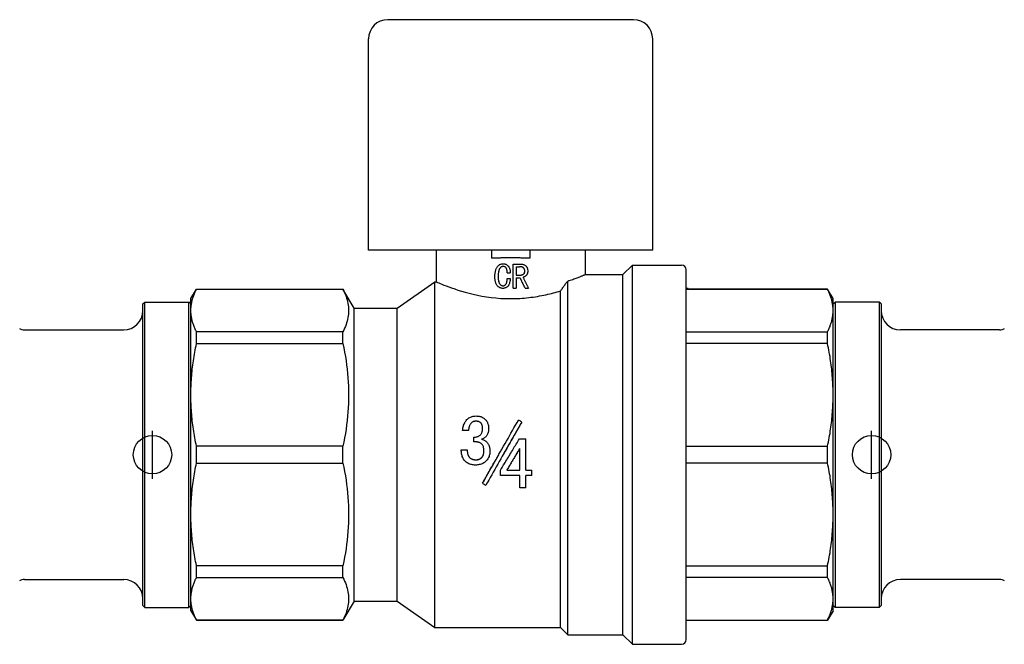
# Model space of a CAD drawing. Header units: millimetres. Extents: x 69 to 3754, y 48 to 356.
# Tile 2 of 4: x 278 to 381, y 201 to 266. Entities that reach past the tile are written whole.
import ezdxf

# ---------------------------------------------------------------- set-up
doc = ezdxf.new("R2010")
doc.units = ezdxf.units.MM
doc.layers.add('DETAIL', color=2, linetype='Continuous')
doc.layers.add('ORIGIN', color=6, linetype='Continuous')

msp = doc.modelspace()

# ---------------------------------------------------------------- linework, layer by layer
at = {"layer": 'DETAIL'}
for p, q in [((342, 265.8), (316.4, 265.8)), ((314.4, 241.8), (314.4, 263.8)), ((344, 241.8), (344, 263.8)), ((344, 241.8), (314.4, 241.8)), ((321.45, 241.8), (321.45, 238.5)), ((327.2, 241.8), (327.2, 240.95)), ((331.2, 241.8), (331.2, 240.95)), ((336.95, 241.8), (336.95, 239.25)), ((328.42, 240.39), (328.42, 240.39)), ((329.47, 240.35), (330.2, 240.35)), ((329.47, 237.85), (329.47, 240.35)), ((329.47, 240.35), (329.47, 240.35)), ((329.47, 237.85), (329.47, 240.35)), ((329.78, 240.07), (329.78, 239.21)), ((329.78, 240.07), (330.12, 240.07)), ((340.9, 239.25), (341.9, 240.25)), ((341.9, 200.75), (341.9, 240.25)), ((341.9, 240.25), (347, 240.25)), ((327.91, 239.05), (327.91, 239.05)), ((328.84, 239.45), (329.15, 239.45)), ((329.15, 239.45), (329.15, 239.45)), ((329.78, 239.21), (330.21, 239.21)), ((330.67, 239.63), (330.68, 239.63)), ((336.95, 239.25), (340.9, 239.25)), ((340.9, 201.75), (340.9, 239.25)), ((347.5, 201.25), (347.5, 239.75)), ((317.4, 235.75), (321.32, 238.5)), ((321.32, 202.5), (321.32, 238.5)), ((321.32, 238.5), (321.45, 238.5)), ((328.84, 238.86), (329.15, 238.86)), ((329.15, 238.86), (329.15, 238.86)), ((329.78, 238.93), (329.78, 237.85)), ((329.78, 238.93), (330.19, 238.93)), ((335.15, 201.75), (335.15, 238.58)), ((295.9, 236.75), (296.47, 237.75)), ((296.47, 237.73), (296.47, 237.75)), ((296.47, 237.75), (311.74, 237.75)), ((296.47, 237.73), (311.74, 237.73)), ((311.74, 237.73), (311.74, 237.75)), ((312.9, 235.75), (311.74, 237.75)), ((328.4, 237.82), (328.4, 237.82)), ((329.47, 237.85), (329.78, 237.85)), ((329.47, 237.85), (329.47, 237.85)), ((330.71, 237.85), (330.7, 237.85)), ((330.71, 237.85), (331.05, 237.85)), ((334.4, 202.5), (334.4, 237.56)), ((347.7, 237.81), (347.5, 237.81)), ((347.5, 237.75), (362.22, 237.75)), ((362.22, 237.73), (347.5, 237.73)), ((347.7, 237.81), (347.7, 237.75)), ((362.22, 237.73), (362.22, 237.75)), ((362.8, 236.75), (362.22, 237.75)), ((290.9, 236.2), (291.1, 236.4)), ((290.9, 204.8), (290.9, 236.2)), ((291.1, 204.6), (291.1, 236.4)), ((291.1, 236.4), (295.7, 236.4)), ((295.7, 204.6), (295.7, 236.4)), ((295.9, 236.2), (295.7, 236.4)), ((295.9, 235.51), (295.9, 236.75)), ((362.8, 235.51), (362.8, 236.75)), ((362.8, 236.2), (363, 236.4)), ((363, 236.4), (363, 204.6)), ((367.6, 236.4), (363, 236.4)), ((367.6, 236.4), (367.6, 204.6)), ((367.8, 236.2), (367.6, 236.4)), ((367.8, 236.2), (367.8, 204.8)), ((295.9, 226.72), (295.9, 235.51)), ((312.9, 205.25), (312.9, 235.75)), ((312.9, 235.75), (317.4, 235.75)), ((317.4, 205.25), (317.4, 235.75)), ((362.8, 226.72), (362.8, 235.51)), ((278.56, 233.5), (288.9, 233.5)), ((311.74, 233.3), (296.47, 233.3)), ((296.47, 232.07), (296.47, 233.3)), ((311.74, 232.07), (311.74, 233.3)), ((347.5, 233.3), (362.22, 233.3)), ((362.22, 232.07), (362.22, 233.3)), ((380.13, 233.5), (369.8, 233.5)), ((296.47, 232.07), (311.74, 232.07)), ((362.22, 232.07), (347.5, 232.07)), ((295.9, 214.28), (295.9, 226.72)), ((362.8, 214.28), (362.8, 226.72)), ((325.6, 223.98), (325.6, 223.98)), ((330.36, 223.9), (330.36, 223.9)), ((324.82, 223.02), (324.2, 223.02)), ((324.2, 223.02), (324.2, 223.02)), ((324.82, 223.02), (324.2, 223.02)), ((324.82, 223.02), (324.82, 223.02)), ((326.91, 223.29), (326.91, 223.29)), ((325.38, 221.85), (325.38, 222.33)), ((325.38, 221.85), (325.38, 221.85)), ((330.11, 222.15), (330.79, 222.15)), ((330.79, 218.89), (330.79, 222.15)), ((311.74, 221.37), (296.47, 221.37)), ((296.47, 219.63), (296.47, 221.37)), ((311.74, 219.63), (311.74, 221.37)), ((324.06, 221.02), (324.68, 221.02)), ((330.16, 218.89), (330.16, 221.16)), ((347.5, 221.37), (362.22, 221.37)), ((362.22, 219.63), (362.22, 221.37)), ((296.47, 219.63), (311.74, 219.63)), ((325.57, 219.97), (325.57, 219.97)), ((362.22, 219.63), (347.5, 219.63)), ((328.15, 218.33), (328.15, 218.89)), ((328.15, 218.89), (328.15, 218.89)), ((328.8, 218.89), (330.16, 218.89)), ((328.8, 218.89), (330.16, 218.89)), ((330.79, 218.89), (331.4, 218.89)), ((330.79, 218.89), (331.4, 218.89)), ((331.4, 218.33), (331.4, 218.89)), ((331.4, 218.89), (331.4, 218.89)), ((326.27, 217.52), (326.27, 217.52)), ((330.16, 218.33), (328.15, 218.33)), ((330.16, 217.03), (330.16, 218.33)), ((330.79, 217.03), (330.79, 218.33)), ((331.4, 218.33), (330.79, 218.33)), ((330.79, 217.03), (330.16, 217.03)), ((295.9, 205.49), (295.9, 214.28)), ((362.8, 205.49), (362.8, 214.28)), ((311.74, 208.94), (296.47, 208.94)), ((296.47, 207.7), (296.47, 208.94)), ((311.74, 207.7), (311.74, 208.94)), ((347.5, 208.94), (362.22, 208.94)), ((362.22, 207.7), (362.22, 208.94)), ((278.56, 207.5), (288.9, 207.5)), ((296.47, 207.7), (311.74, 207.7)), ((362.22, 207.7), (347.5, 207.7)), ((380.13, 207.5), (369.8, 207.5)), ((295.9, 204.25), (295.9, 205.49)), ((312.9, 205.25), (311.74, 203.25)), ((312.9, 205.25), (317.4, 205.25)), ((317.4, 205.25), (321.32, 202.5)), ((362.8, 204.25), (362.8, 205.49)), ((290.9, 204.8), (291.1, 204.6)), ((291.1, 204.6), (295.7, 204.6)), ((295.9, 204.8), (295.7, 204.6)), ((295.9, 204.25), (296.47, 203.25)), ((362.8, 204.25), (362.22, 203.25)), ((362.8, 204.8), (363, 204.6)), ((367.6, 204.6), (363, 204.6)), ((367.8, 204.8), (367.6, 204.6)), ((311.74, 203.27), (296.47, 203.27)), ((296.47, 203.25), (296.47, 203.27)), ((296.47, 203.25), (311.74, 203.25)), ((311.74, 203.25), (311.74, 203.27)), ((347.5, 203.27), (362.22, 203.27)), ((347.5, 203.25), (362.22, 203.25)), ((362.22, 203.25), (362.22, 203.27)), ((321.32, 202.5), (334.4, 202.5)), ((334.4, 202.5), (335.15, 201.75)), ((335.15, 201.75), (340.9, 201.75)), ((340.9, 201.75), (341.9, 200.75)), ((341.9, 200.75), (347, 200.75))]:
    msp.add_line(p, q, dxfattribs=at)
at = {"layer": 'DETAIL', "flags": 128}
for points in [[(329.2, 241), (329.11, 241), (329.03, 241), (328.94, 241), (328.86, 241), (328.77, 241), (328.69, 241), (328.61, 241), (328.52, 240.99), (328.44, 240.99), (328.35, 240.99), (328.27, 240.99), (328.19, 240.99), (328.1, 240.98), (328.02, 240.98), (327.94, 240.98), (327.85, 240.98), (327.77, 240.97), (327.69, 240.97), (327.6, 240.97), (327.52, 240.96), (327.44, 240.96), (327.36, 240.95), (327.28, 240.95), (327.2, 240.95)], [(327.57, 239.02), (327.57, 239.11), (327.57, 239.19), (327.57, 239.25), (327.58, 239.32), (327.59, 239.4), (327.6, 239.47), (327.61, 239.55), (327.63, 239.63), (327.65, 239.71), (327.67, 239.78), (327.69, 239.84), (327.72, 239.91), (327.76, 239.97), (327.8, 240.04), (327.84, 240.1), (327.89, 240.16), (327.94, 240.21), (328, 240.25), (328.06, 240.29), (328.13, 240.33), (328.2, 240.35), (328.27, 240.37), (328.34, 240.38), (328.42, 240.39)], [(328.42, 240.11), (328.37, 240.1), (328.32, 240.1), (328.27, 240.08), (328.22, 240.05), (328.18, 240.02), (328.13, 239.98), (328.1, 239.95), (328.07, 239.9), (328.04, 239.86), (328.02, 239.81), (328, 239.76), (327.98, 239.7), (327.96, 239.65), (327.95, 239.59), (327.94, 239.54), (327.93, 239.49), (327.93, 239.44), (327.92, 239.38), (327.92, 239.32), (327.91, 239.27), (327.91, 239.21), (327.91, 239.17), (327.91, 239.12), (327.91, 239.05)], [(328.43, 240.11), (328.36, 240.1), (328.31, 240.09), (328.27, 240.08), (328.22, 240.05), (328.17, 240.02), (328.14, 239.98), (328.1, 239.94), (328.07, 239.9), (328.04, 239.85), (328.02, 239.8), (328, 239.75), (327.98, 239.7), (327.97, 239.65), (327.96, 239.59), (327.95, 239.54), (327.94, 239.49), (327.93, 239.43), (327.92, 239.38), (327.92, 239.32), (327.92, 239.26), (327.91, 239.21), (327.91, 239.17), (327.91, 239.12), (327.91, 239.05)], [(328.42, 240.39), (328.48, 240.38), (328.53, 240.38), (328.59, 240.37), (328.64, 240.35), (328.7, 240.33), (328.75, 240.31), (328.79, 240.28), (328.84, 240.25), (328.88, 240.21), (328.92, 240.18), (328.96, 240.13), (329, 240.09), (329.03, 240.04), (329.05, 239.99), (329.08, 239.94), (329.1, 239.89), (329.11, 239.84), (329.13, 239.78), (329.14, 239.73), (329.15, 239.67), (329.15, 239.62), (329.15, 239.57), (329.15, 239.52), (329.15, 239.45)], [(328.42, 240.39), (328.49, 240.38), (328.54, 240.38), (328.59, 240.37), (328.64, 240.35), (328.7, 240.33), (328.75, 240.31), (328.79, 240.28), (328.84, 240.25), (328.88, 240.22), (328.92, 240.18), (328.96, 240.13), (329, 240.09), (329.03, 240.04), (329.05, 239.99), (329.08, 239.94), (329.1, 239.89), (329.11, 239.84), (329.13, 239.78), (329.14, 239.73), (329.15, 239.67), (329.15, 239.62), (329.15, 239.57), (329.15, 239.52), (329.15, 239.45)], [(328.84, 239.45), (328.84, 239.49), (328.84, 239.53), (328.84, 239.56), (328.84, 239.6), (328.83, 239.63), (328.83, 239.67), (328.82, 239.71), (328.81, 239.75), (328.8, 239.78), (328.79, 239.82), (328.78, 239.85), (328.77, 239.88), (328.75, 239.92), (328.73, 239.95), (328.71, 239.98), (328.69, 240.01), (328.66, 240.03), (328.63, 240.05), (328.6, 240.07), (328.57, 240.08), (328.53, 240.1), (328.5, 240.1), (328.47, 240.11), (328.42, 240.11)], [(331.2, 240.95), (331.11, 240.95), (331.03, 240.95), (330.95, 240.96), (330.87, 240.96), (330.79, 240.97), (330.7, 240.97), (330.62, 240.97), (330.54, 240.98), (330.45, 240.98), (330.37, 240.98), (330.29, 240.98), (330.2, 240.99), (330.12, 240.99), (330.04, 240.99), (329.95, 240.99), (329.87, 240.99), (329.78, 241), (329.7, 241), (329.62, 241), (329.53, 241), (329.45, 241), (329.36, 241), (329.28, 241), (329.2, 241)], [(330.67, 239.63), (330.67, 239.67), (330.67, 239.71), (330.66, 239.74), (330.66, 239.77), (330.65, 239.8), (330.63, 239.83), (330.62, 239.86), (330.6, 239.89), (330.58, 239.92), (330.56, 239.94), (330.53, 239.97), (330.51, 239.98), (330.48, 240), (330.45, 240.02), (330.42, 240.03), (330.39, 240.04), (330.35, 240.05), (330.32, 240.06), (330.29, 240.06), (330.26, 240.07), (330.23, 240.07), (330.2, 240.07), (330.16, 240.07), (330.12, 240.07)], [(330.68, 239.63), (330.68, 239.67), (330.67, 239.71), (330.67, 239.73), (330.66, 239.77), (330.65, 239.8), (330.64, 239.83), (330.62, 239.86), (330.61, 239.89), (330.58, 239.92), (330.56, 239.94), (330.54, 239.96), (330.51, 239.98), (330.48, 240), (330.46, 240.02), (330.43, 240.03), (330.39, 240.04), (330.36, 240.05), (330.32, 240.06), (330.29, 240.06), (330.26, 240.07), (330.22, 240.07), (330.2, 240.07), (330.16, 240.07), (330.12, 240.07)], [(330.2, 240.35), (330.26, 240.35), (330.31, 240.35), (330.35, 240.34), (330.4, 240.34), (330.45, 240.33), (330.5, 240.31), (330.55, 240.3), (330.6, 240.28), (330.64, 240.26), (330.69, 240.24), (330.73, 240.21), (330.77, 240.18), (330.81, 240.15), (330.84, 240.11), (330.87, 240.07), (330.9, 240.03), (330.92, 239.98), (330.94, 239.93), (330.95, 239.89), (330.97, 239.84), (330.97, 239.79), (330.98, 239.73), (330.98, 239.69), (330.98, 239.63)], [(328.4, 237.82), (328.32, 237.82), (328.26, 237.83), (328.2, 237.84), (328.13, 237.87), (328.07, 237.89), (328.01, 237.93), (327.95, 237.96), (327.9, 238.01), (327.85, 238.06), (327.8, 238.11), (327.76, 238.16), (327.73, 238.22), (327.7, 238.28), (327.67, 238.33), (327.65, 238.4), (327.63, 238.46), (327.61, 238.54), (327.6, 238.61), (327.59, 238.68), (327.58, 238.74), (327.57, 238.81), (327.57, 238.87), (327.57, 238.94), (327.57, 239.02)], [(327.91, 239.05), (327.91, 238.99), (327.91, 238.94), (327.91, 238.9), (327.91, 238.85), (327.92, 238.8), (327.92, 238.75), (327.93, 238.69), (327.93, 238.64), (327.94, 238.6), (327.95, 238.55), (327.97, 238.5), (327.98, 238.45), (328, 238.4), (328.02, 238.36), (328.04, 238.32), (328.07, 238.28), (328.1, 238.24), (328.14, 238.2), (328.18, 238.17), (328.22, 238.14), (328.26, 238.12), (328.31, 238.11), (328.36, 238.1), (328.41, 238.09)], [(327.91, 239.05), (327.91, 238.99), (327.91, 238.94), (327.91, 238.89), (327.92, 238.85), (327.92, 238.8), (327.92, 238.75), (327.93, 238.69), (327.94, 238.64), (327.95, 238.6), (327.96, 238.55), (327.97, 238.5), (327.98, 238.45), (328, 238.4), (328.02, 238.36), (328.04, 238.32), (328.07, 238.28), (328.1, 238.24), (328.14, 238.2), (328.18, 238.17), (328.22, 238.14), (328.26, 238.12), (328.31, 238.11), (328.35, 238.1), (328.41, 238.09)], [(330.21, 239.21), (330.25, 239.21), (330.28, 239.21), (330.31, 239.21), (330.33, 239.22), (330.36, 239.22), (330.39, 239.23), (330.42, 239.24), (330.45, 239.25), (330.47, 239.26), (330.5, 239.28), (330.52, 239.29), (330.55, 239.31), (330.57, 239.33), (330.59, 239.35), (330.61, 239.38), (330.62, 239.4), (330.64, 239.43), (330.65, 239.45), (330.66, 239.48), (330.66, 239.51), (330.67, 239.53), (330.67, 239.56), (330.67, 239.6), (330.67, 239.63)], [(330.21, 239.21), (330.25, 239.21), (330.28, 239.21), (330.3, 239.21), (330.33, 239.22), (330.36, 239.22), (330.39, 239.23), (330.42, 239.24), (330.45, 239.25), (330.48, 239.26), (330.5, 239.28), (330.53, 239.29), (330.55, 239.31), (330.57, 239.33), (330.59, 239.35), (330.61, 239.37), (330.63, 239.4), (330.64, 239.43), (330.65, 239.45), (330.66, 239.48), (330.67, 239.51), (330.67, 239.54), (330.67, 239.57), (330.68, 239.6), (330.68, 239.63)], [(330.98, 239.63), (330.98, 239.59), (330.98, 239.55), (330.98, 239.52), (330.97, 239.48), (330.97, 239.45), (330.96, 239.41), (330.95, 239.37), (330.93, 239.34), (330.92, 239.3), (330.9, 239.27), (330.88, 239.24), (330.86, 239.21), (330.84, 239.18), (330.82, 239.15), (330.79, 239.13), (330.76, 239.1), (330.73, 239.08), (330.7, 239.06), (330.67, 239.04), (330.64, 239.02), (330.6, 239.01), (330.57, 238.99), (330.54, 238.98), (330.5, 238.97)], [(330.5, 238.97), (330.52, 238.93), (330.54, 238.88), (330.57, 238.83), (330.59, 238.79), (330.61, 238.74), (330.64, 238.69), (330.66, 238.65), (330.68, 238.6), (330.71, 238.55), (330.73, 238.51), (330.75, 238.46), (330.77, 238.41), (330.8, 238.37), (330.82, 238.32), (330.84, 238.27), (330.87, 238.23), (330.89, 238.18), (330.91, 238.13), (330.94, 238.09), (330.96, 238.04), (330.98, 237.99), (331.01, 237.95), (331.03, 237.9), (331.05, 237.85)], [(335.15, 238.58), (335.28, 238.63), (335.42, 238.67), (335.55, 238.72), (335.67, 238.76), (335.79, 238.81), (335.91, 238.85), (336.02, 238.89), (336.12, 238.93), (336.22, 238.96), (336.31, 239), (336.4, 239.03), (336.48, 239.06), (336.55, 239.09), (336.62, 239.12), (336.68, 239.14), (336.73, 239.16), (336.78, 239.18), (336.83, 239.2), (336.86, 239.22), (336.89, 239.23), (336.92, 239.24), (336.93, 239.25), (336.94, 239.25), (336.95, 239.25)], [(321.45, 238.5), (321.46, 238.49), (321.51, 238.47), (321.6, 238.43), (321.72, 238.39), (321.87, 238.32), (322.05, 238.25), (322.26, 238.17), (322.5, 238.07), (322.77, 237.97), (323.06, 237.87), (323.38, 237.76), (323.72, 237.64), (324.09, 237.53), (324.47, 237.42), (324.88, 237.31), (325.31, 237.21), (325.75, 237.11), (326.21, 237.02), (326.68, 236.94), (327.17, 236.87), (327.67, 236.82), (328.17, 236.78), (328.68, 236.76), (329.2, 236.75)], [(329.15, 238.86), (329.15, 238.79), (329.15, 238.73), (329.14, 238.68), (329.14, 238.62), (329.13, 238.56), (329.12, 238.5), (329.1, 238.43), (329.09, 238.37), (329.07, 238.31), (329.05, 238.26), (329.02, 238.21), (329, 238.16), (328.97, 238.11), (328.93, 238.06), (328.89, 238.02), (328.84, 237.98), (328.79, 237.94), (328.74, 237.91), (328.69, 237.88), (328.64, 237.86), (328.58, 237.84), (328.52, 237.83), (328.47, 237.82), (328.4, 237.82)], [(329.15, 238.86), (329.15, 238.79), (329.15, 238.73), (329.14, 238.67), (329.14, 238.62), (329.13, 238.56), (329.12, 238.5), (329.1, 238.43), (329.09, 238.37), (329.07, 238.32), (329.05, 238.26), (329.03, 238.21), (329, 238.16), (328.97, 238.11), (328.93, 238.06), (328.89, 238.02), (328.84, 237.98), (328.79, 237.94), (328.74, 237.91), (328.69, 237.88), (328.64, 237.86), (328.58, 237.84), (328.52, 237.83), (328.47, 237.82), (328.4, 237.82)], [(328.41, 238.09), (328.45, 238.1), (328.49, 238.1), (328.53, 238.12), (328.57, 238.13), (328.6, 238.16), (328.63, 238.18), (328.67, 238.21), (328.69, 238.24), (328.72, 238.27), (328.74, 238.3), (328.76, 238.33), (328.78, 238.38), (328.79, 238.41), (328.8, 238.44), (328.81, 238.48), (328.82, 238.52), (328.82, 238.57), (328.83, 238.61), (328.83, 238.65), (328.84, 238.69), (328.84, 238.74), (328.84, 238.77), (328.84, 238.81), (328.84, 238.86)], [(330.71, 237.85), (330.69, 237.9), (330.67, 237.94), (330.64, 237.99), (330.62, 238.03), (330.6, 238.08), (330.58, 238.12), (330.56, 238.17), (330.54, 238.21), (330.51, 238.26), (330.49, 238.3), (330.47, 238.35), (330.45, 238.39), (330.43, 238.43), (330.41, 238.48), (330.38, 238.52), (330.36, 238.57), (330.34, 238.61), (330.32, 238.66), (330.3, 238.7), (330.28, 238.75), (330.25, 238.79), (330.23, 238.84), (330.21, 238.88), (330.19, 238.93)], [(330.7, 237.85), (330.68, 237.9), (330.66, 237.94), (330.64, 237.99), (330.62, 238.03), (330.6, 238.08), (330.58, 238.12), (330.55, 238.17), (330.53, 238.21), (330.51, 238.26), (330.49, 238.3), (330.47, 238.35), (330.45, 238.39), (330.42, 238.43), (330.4, 238.48), (330.38, 238.52), (330.36, 238.57), (330.34, 238.61), (330.32, 238.66), (330.29, 238.7), (330.27, 238.75), (330.25, 238.79), (330.23, 238.84), (330.21, 238.88), (330.19, 238.93)], [(334.4, 237.56), (334.43, 237.6), (334.46, 237.65), (334.49, 237.69), (334.52, 237.73), (334.56, 237.78), (334.59, 237.82), (334.62, 237.87), (334.65, 237.91), (334.68, 237.95), (334.71, 237.99), (334.75, 238.04), (334.78, 238.08), (334.81, 238.12), (334.84, 238.16), (334.87, 238.21), (334.9, 238.25), (334.93, 238.29), (334.96, 238.33), (334.99, 238.38), (335.02, 238.42), (335.05, 238.46), (335.08, 238.5), (335.12, 238.54), (335.15, 238.58)], [(295.9, 235.51), (295.9, 235.61), (295.9, 235.7), (295.9, 235.79), (295.91, 235.88), (295.92, 235.98), (295.93, 236.07), (295.95, 236.16), (295.96, 236.25), (295.98, 236.35), (296, 236.44), (296.02, 236.53), (296.04, 236.62), (296.07, 236.72), (296.1, 236.81), (296.13, 236.9), (296.16, 236.99), (296.19, 237.09), (296.23, 237.18), (296.26, 237.27), (296.3, 237.36), (296.34, 237.45), (296.38, 237.55), (296.43, 237.64), (296.47, 237.73)], [(311.74, 237.73), (311.83, 237.55), (311.91, 237.36), (311.99, 237.18), (312.06, 236.99), (312.12, 236.81), (312.17, 236.63), (312.21, 236.44), (312.25, 236.26), (312.28, 236.07), (312.3, 235.89), (312.31, 235.7), (312.32, 235.52), (312.31, 235.33), (312.3, 235.15), (312.28, 234.96), (312.25, 234.78), (312.21, 234.59), (312.17, 234.41), (312.12, 234.22), (312.06, 234.04), (311.99, 233.85), (311.91, 233.67), (311.83, 233.48), (311.74, 233.3)], [(329.2, 236.75), (329.43, 236.75), (329.67, 236.75), (329.91, 236.76), (330.15, 236.78), (330.39, 236.79), (330.62, 236.81), (330.86, 236.83), (331.09, 236.86), (331.32, 236.89), (331.55, 236.92), (331.78, 236.95), (332, 236.99), (332.22, 237.03), (332.44, 237.07), (332.65, 237.11), (332.86, 237.16), (333.07, 237.2), (333.27, 237.25), (333.47, 237.3), (333.66, 237.35), (333.85, 237.4), (334.04, 237.45), (334.22, 237.51), (334.4, 237.56)], [(362.8, 235.51), (362.79, 235.61), (362.79, 235.7), (362.79, 235.79), (362.78, 235.88), (362.77, 235.98), (362.76, 236.07), (362.74, 236.16), (362.73, 236.25), (362.71, 236.35), (362.69, 236.44), (362.67, 236.53), (362.65, 236.62), (362.62, 236.72), (362.59, 236.81), (362.56, 236.9), (362.53, 236.99), (362.5, 237.09), (362.47, 237.18), (362.43, 237.27), (362.39, 237.36), (362.35, 237.45), (362.31, 237.55), (362.26, 237.64), (362.22, 237.73)], [(296.47, 233.3), (296.43, 233.39), (296.38, 233.48), (296.34, 233.58), (296.3, 233.67), (296.26, 233.76), (296.23, 233.85), (296.19, 233.94), (296.16, 234.04), (296.13, 234.13), (296.1, 234.22), (296.07, 234.31), (296.04, 234.4), (296.02, 234.5), (296, 234.59), (295.98, 234.68), (295.96, 234.77), (295.95, 234.87), (295.93, 234.96), (295.92, 235.05), (295.91, 235.14), (295.9, 235.24), (295.9, 235.33), (295.9, 235.42), (295.9, 235.51)], [(362.22, 233.3), (362.26, 233.39), (362.31, 233.48), (362.35, 233.58), (362.39, 233.67), (362.43, 233.76), (362.47, 233.85), (362.5, 233.94), (362.53, 234.04), (362.56, 234.13), (362.59, 234.22), (362.62, 234.31), (362.65, 234.4), (362.67, 234.5), (362.69, 234.59), (362.71, 234.68), (362.73, 234.77), (362.74, 234.87), (362.76, 234.96), (362.77, 235.05), (362.78, 235.14), (362.79, 235.24), (362.79, 235.33), (362.79, 235.42), (362.8, 235.51)], [(295.9, 226.72), (295.9, 226.94), (295.9, 227.17), (295.9, 227.39), (295.91, 227.61), (295.92, 227.83), (295.93, 228.06), (295.95, 228.28), (295.96, 228.5), (295.98, 228.73), (296, 228.95), (296.02, 229.17), (296.04, 229.4), (296.07, 229.62), (296.1, 229.84), (296.13, 230.07), (296.16, 230.29), (296.19, 230.51), (296.23, 230.74), (296.26, 230.96), (296.3, 231.18), (296.34, 231.4), (296.38, 231.62), (296.43, 231.85), (296.47, 232.07)], [(311.74, 232.07), (311.83, 231.62), (311.91, 231.18), (311.99, 230.74), (312.06, 230.29), (312.12, 229.85), (312.17, 229.4), (312.21, 228.96), (312.25, 228.52), (312.28, 228.07), (312.3, 227.62), (312.31, 227.18), (312.32, 226.73), (312.31, 226.29), (312.3, 225.84), (312.28, 225.39), (312.25, 224.94), (312.21, 224.5), (312.17, 224.05), (312.12, 223.6), (312.06, 223.15), (311.99, 222.71), (311.91, 222.26), (311.83, 221.82), (311.74, 221.37)], [(362.8, 226.72), (362.79, 226.94), (362.79, 227.17), (362.79, 227.39), (362.78, 227.61), (362.77, 227.83), (362.76, 228.06), (362.74, 228.28), (362.73, 228.5), (362.71, 228.73), (362.69, 228.95), (362.67, 229.17), (362.65, 229.4), (362.62, 229.62), (362.59, 229.84), (362.56, 230.07), (362.53, 230.29), (362.5, 230.51), (362.47, 230.74), (362.43, 230.96), (362.39, 231.18), (362.35, 231.4), (362.31, 231.62), (362.26, 231.85), (362.22, 232.07)], [(296.47, 221.37), (296.43, 221.59), (296.38, 221.82), (296.34, 222.04), (296.3, 222.26), (296.26, 222.48), (296.23, 222.71), (296.19, 222.93), (296.16, 223.15), (296.13, 223.37), (296.1, 223.6), (296.07, 223.82), (296.04, 224.04), (296.02, 224.26), (296, 224.49), (295.98, 224.71), (295.96, 224.93), (295.95, 225.16), (295.93, 225.38), (295.92, 225.6), (295.91, 225.83), (295.9, 226.05), (295.9, 226.27), (295.9, 226.5), (295.9, 226.72)], [(362.22, 221.37), (362.26, 221.59), (362.31, 221.82), (362.35, 222.04), (362.39, 222.26), (362.43, 222.48), (362.47, 222.71), (362.5, 222.93), (362.53, 223.15), (362.56, 223.37), (362.59, 223.6), (362.62, 223.82), (362.65, 224.04), (362.67, 224.26), (362.69, 224.49), (362.71, 224.71), (362.73, 224.93), (362.74, 225.16), (362.76, 225.38), (362.77, 225.6), (362.78, 225.83), (362.79, 226.05), (362.79, 226.27), (362.79, 226.5), (362.8, 226.72)], [(324.2, 223.02), (324.21, 223.13), (324.22, 223.21), (324.24, 223.3), (324.26, 223.4), (324.28, 223.49), (324.31, 223.58), (324.35, 223.67), (324.38, 223.76), (324.43, 223.85), (324.47, 223.93), (324.52, 224), (324.58, 224.07), (324.64, 224.15), (324.71, 224.21), (324.78, 224.27), (324.86, 224.33), (324.94, 224.38), (325.02, 224.42), (325.11, 224.45), (325.2, 224.48), (325.3, 224.5), (325.39, 224.52), (325.48, 224.52), (325.58, 224.53)], [(325.6, 223.98), (325.53, 223.98), (325.48, 223.98), (325.42, 223.97), (325.37, 223.95), (325.31, 223.94), (325.26, 223.91), (325.21, 223.88), (325.16, 223.85), (325.12, 223.81), (325.08, 223.77), (325.04, 223.73), (325.01, 223.68), (324.98, 223.63), (324.95, 223.58), (324.93, 223.53), (324.91, 223.47), (324.89, 223.42), (324.87, 223.36), (324.86, 223.32), (324.85, 223.26), (324.84, 223.19), (324.83, 223.14), (324.83, 223.09), (324.82, 223.02)], [(325.6, 223.98), (325.53, 223.98), (325.48, 223.97), (325.42, 223.96), (325.37, 223.95), (325.31, 223.93), (325.26, 223.91), (325.21, 223.88), (325.17, 223.85), (325.12, 223.81), (325.08, 223.77), (325.04, 223.73), (325.01, 223.68), (324.98, 223.63), (324.95, 223.58), (324.93, 223.53), (324.91, 223.47), (324.89, 223.41), (324.87, 223.36), (324.86, 223.31), (324.85, 223.25), (324.84, 223.19), (324.83, 223.14), (324.83, 223.09), (324.82, 223.02)], [(325.58, 224.53), (325.68, 224.52), (325.75, 224.52), (325.84, 224.51), (325.93, 224.5), (326.01, 224.48), (326.09, 224.46), (326.17, 224.43), (326.25, 224.39), (326.33, 224.35), (326.4, 224.31), (326.46, 224.26), (326.53, 224.2), (326.59, 224.14), (326.64, 224.08), (326.69, 224.01), (326.74, 223.94), (326.78, 223.87), (326.81, 223.79), (326.84, 223.71), (326.87, 223.63), (326.88, 223.55), (326.9, 223.46), (326.9, 223.39), (326.91, 223.29)], [(326.28, 223.25), (326.28, 223.3), (326.28, 223.35), (326.27, 223.39), (326.27, 223.44), (326.26, 223.48), (326.25, 223.53), (326.23, 223.58), (326.21, 223.62), (326.19, 223.67), (326.17, 223.71), (326.15, 223.75), (326.12, 223.78), (326.09, 223.82), (326.05, 223.85), (326.01, 223.88), (325.97, 223.9), (325.93, 223.93), (325.88, 223.94), (325.84, 223.95), (325.79, 223.97), (325.74, 223.97), (325.69, 223.98), (325.65, 223.98), (325.6, 223.98)], [(326.28, 223.24), (326.28, 223.3), (326.28, 223.35), (326.27, 223.4), (326.27, 223.44), (326.26, 223.48), (326.25, 223.53), (326.23, 223.58), (326.21, 223.62), (326.19, 223.66), (326.17, 223.7), (326.15, 223.74), (326.12, 223.78), (326.09, 223.82), (326.05, 223.85), (326.01, 223.88), (325.97, 223.9), (325.92, 223.92), (325.88, 223.94), (325.84, 223.95), (325.79, 223.96), (325.74, 223.97), (325.7, 223.98), (325.65, 223.98), (325.6, 223.98)], [(326.27, 217.52), (326.43, 217.79), (326.58, 218.06), (326.74, 218.34), (326.9, 218.61), (327.05, 218.89), (327.21, 219.16), (327.37, 219.44), (327.52, 219.71), (327.68, 219.99), (327.83, 220.27), (327.99, 220.54), (328.15, 220.82), (328.3, 221.09), (328.46, 221.37), (328.62, 221.65), (328.77, 221.92), (328.93, 222.2), (329.08, 222.47), (329.24, 222.75), (329.4, 223.02), (329.55, 223.29), (329.71, 223.57), (329.87, 223.84), (330.02, 224.11)], [(330.36, 223.9), (330.2, 223.63), (330.04, 223.36), (329.89, 223.09), (329.73, 222.81), (329.57, 222.54), (329.42, 222.26), (329.26, 221.99), (329.11, 221.71), (328.95, 221.44), (328.79, 221.16), (328.64, 220.88), (328.48, 220.61), (328.32, 220.33), (328.17, 220.06), (328.01, 219.78), (327.86, 219.5), (327.7, 219.23), (327.54, 218.95), (327.39, 218.68), (327.23, 218.4), (327.07, 218.13), (326.92, 217.86), (326.76, 217.58), (326.61, 217.31)], [(330.36, 223.9), (330.27, 223.76), (330.19, 223.62), (330.11, 223.48), (330.03, 223.34), (329.95, 223.2), (329.87, 223.06), (329.79, 222.92), (329.71, 222.77), (329.63, 222.63), (329.55, 222.49), (329.47, 222.35), (329.39, 222.21), (329.31, 222.07), (329.23, 221.92), (329.15, 221.78), (329.06, 221.64), (328.98, 221.5), (328.9, 221.36), (328.82, 221.21), (328.74, 221.07), (328.66, 220.93), (328.58, 220.79), (328.5, 220.64), (328.42, 220.5)], [(325.38, 222.33), (325.45, 222.33), (325.5, 222.34), (325.56, 222.34), (325.63, 222.35), (325.69, 222.36), (325.75, 222.38), (325.81, 222.4), (325.87, 222.42), (325.92, 222.45), (325.97, 222.49), (326.02, 222.52), (326.06, 222.56), (326.1, 222.61), (326.14, 222.66), (326.17, 222.71), (326.2, 222.77), (326.22, 222.82), (326.24, 222.88), (326.25, 222.94), (326.26, 223), (326.27, 223.07), (326.28, 223.13), (326.28, 223.18), (326.28, 223.25)], [(326.91, 223.29), (326.91, 223.22), (326.9, 223.16), (326.9, 223.11), (326.89, 223.04), (326.89, 222.98), (326.88, 222.92), (326.87, 222.86), (326.85, 222.8), (326.83, 222.74), (326.81, 222.67), (326.79, 222.62), (326.76, 222.57), (326.73, 222.51), (326.69, 222.46), (326.65, 222.41), (326.61, 222.37), (326.56, 222.32), (326.52, 222.28), (326.47, 222.25), (326.41, 222.21), (326.36, 222.18), (326.3, 222.15), (326.25, 222.13), (326.18, 222.11)], [(326.91, 223.29), (326.91, 223.22), (326.9, 223.16), (326.9, 223.1), (326.89, 223.04), (326.89, 222.98), (326.88, 222.92), (326.87, 222.86), (326.85, 222.79), (326.83, 222.74), (326.81, 222.68), (326.79, 222.62), (326.76, 222.56), (326.73, 222.51), (326.69, 222.45), (326.66, 222.41), (326.61, 222.36), (326.56, 222.32), (326.52, 222.28), (326.47, 222.25), (326.41, 222.21), (326.36, 222.18), (326.3, 222.15), (326.25, 222.13), (326.19, 222.1)], [(326.42, 220.96), (326.42, 221.03), (326.42, 221.09), (326.41, 221.15), (326.39, 221.22), (326.38, 221.28), (326.36, 221.34), (326.33, 221.41), (326.3, 221.46), (326.27, 221.52), (326.23, 221.57), (326.18, 221.62), (326.13, 221.66), (326.08, 221.7), (326.03, 221.73), (325.96, 221.76), (325.9, 221.78), (325.84, 221.8), (325.77, 221.81), (325.71, 221.83), (325.65, 221.83), (325.58, 221.84), (325.52, 221.85), (325.46, 221.85), (325.38, 221.85)], [(326.42, 220.96), (326.42, 221.03), (326.41, 221.09), (326.41, 221.15), (326.39, 221.22), (326.38, 221.28), (326.36, 221.34), (326.33, 221.41), (326.3, 221.47), (326.26, 221.52), (326.22, 221.58), (326.18, 221.62), (326.13, 221.66), (326.08, 221.7), (326.03, 221.73), (325.96, 221.76), (325.9, 221.78), (325.83, 221.8), (325.77, 221.81), (325.71, 221.82), (325.64, 221.83), (325.58, 221.84), (325.52, 221.84), (325.46, 221.85), (325.38, 221.85)], [(326.18, 222.11), (326.26, 222.09), (326.31, 222.07), (326.38, 222.05), (326.44, 222.02), (326.5, 221.99), (326.55, 221.95), (326.61, 221.91), (326.66, 221.87), (326.71, 221.82), (326.75, 221.77), (326.8, 221.72), (326.84, 221.66), (326.87, 221.61), (326.9, 221.55), (326.93, 221.49), (326.96, 221.43), (326.98, 221.36), (327, 221.3), (327.01, 221.23), (327.03, 221.16), (327.03, 221.1), (327.04, 221.03), (327.04, 220.97), (327.05, 220.9)], [(328.15, 218.89), (328.23, 219.02), (328.31, 219.16), (328.39, 219.29), (328.47, 219.43), (328.56, 219.57), (328.64, 219.7), (328.72, 219.84), (328.8, 219.97), (328.88, 220.11), (328.97, 220.25), (329.05, 220.38), (329.13, 220.52), (329.21, 220.65), (329.29, 220.79), (329.38, 220.93), (329.46, 221.06), (329.54, 221.2), (329.62, 221.34), (329.7, 221.47), (329.78, 221.61), (329.87, 221.74), (329.95, 221.88), (330.03, 222.02), (330.11, 222.15)], [(325.55, 219.42), (325.44, 219.42), (325.35, 219.43), (325.24, 219.44), (325.14, 219.46), (325.04, 219.49), (324.94, 219.52), (324.85, 219.56), (324.76, 219.61), (324.67, 219.66), (324.58, 219.72), (324.5, 219.79), (324.43, 219.86), (324.37, 219.94), (324.31, 220.02), (324.26, 220.1), (324.21, 220.2), (324.17, 220.3), (324.14, 220.4), (324.11, 220.5), (324.09, 220.6), (324.08, 220.71), (324.07, 220.81), (324.06, 220.9), (324.06, 221.02)], [(324.68, 221.02), (324.69, 220.94), (324.69, 220.89), (324.69, 220.82), (324.7, 220.75), (324.71, 220.69), (324.72, 220.63), (324.74, 220.56), (324.76, 220.49), (324.78, 220.43), (324.81, 220.37), (324.84, 220.32), (324.88, 220.27), (324.92, 220.22), (324.96, 220.18), (325.02, 220.14), (325.07, 220.1), (325.13, 220.07), (325.19, 220.04), (325.25, 220.02), (325.31, 220), (325.37, 219.99), (325.44, 219.98), (325.5, 219.98), (325.57, 219.97)], [(327.05, 220.9), (327.04, 220.79), (327.04, 220.7), (327.02, 220.6), (327.01, 220.5), (326.98, 220.41), (326.95, 220.31), (326.91, 220.22), (326.87, 220.13), (326.82, 220.05), (326.76, 219.97), (326.7, 219.89), (326.63, 219.82), (326.56, 219.76), (326.48, 219.7), (326.4, 219.64), (326.31, 219.59), (326.23, 219.55), (326.13, 219.51), (326.04, 219.48), (325.94, 219.46), (325.85, 219.44), (325.75, 219.43), (325.66, 219.42), (325.55, 219.42)], [(325.57, 219.97), (325.64, 219.97), (325.69, 219.98), (325.75, 219.99), (325.82, 220), (325.88, 220.01), (325.93, 220.03), (325.99, 220.06), (326.05, 220.09), (326.1, 220.12), (326.15, 220.16), (326.19, 220.2), (326.23, 220.25), (326.27, 220.3), (326.3, 220.35), (326.33, 220.41), (326.35, 220.47), (326.37, 220.53), (326.38, 220.59), (326.4, 220.64), (326.4, 220.71), (326.41, 220.77), (326.42, 220.82), (326.42, 220.88), (326.42, 220.96)], [(330.16, 221.16), (330.1, 221.06), (330.05, 220.97), (329.99, 220.87), (329.93, 220.78), (329.88, 220.68), (329.82, 220.59), (329.76, 220.49), (329.71, 220.4), (329.65, 220.3), (329.59, 220.21), (329.54, 220.11), (329.48, 220.02), (329.42, 219.93), (329.37, 219.83), (329.31, 219.74), (329.25, 219.64), (329.19, 219.55), (329.14, 219.45), (329.08, 219.36), (329.02, 219.26), (328.97, 219.17), (328.91, 219.07), (328.85, 218.98), (328.8, 218.89)], [(330.16, 221.16), (330.15, 221.13), (330.13, 221.1), (330.11, 221.07), (330.1, 221.05), (330.08, 221.02), (330.06, 220.99), (330.05, 220.96), (330.03, 220.94), (330.01, 220.91), (330, 220.88), (329.98, 220.86), (329.96, 220.83), (329.95, 220.8), (329.93, 220.77), (329.92, 220.75), (329.9, 220.72), (329.88, 220.69), (329.87, 220.66), (329.85, 220.64), (329.83, 220.61), (329.82, 220.58), (329.8, 220.56), (329.78, 220.53), (329.77, 220.5)], [(295.9, 214.28), (295.9, 214.51), (295.9, 214.73), (295.9, 214.95), (295.91, 215.17), (295.92, 215.4), (295.93, 215.62), (295.95, 215.84), (295.96, 216.07), (295.98, 216.29), (296, 216.51), (296.02, 216.74), (296.04, 216.96), (296.07, 217.18), (296.1, 217.41), (296.13, 217.63), (296.16, 217.85), (296.19, 218.08), (296.23, 218.3), (296.26, 218.52), (296.3, 218.74), (296.34, 218.97), (296.38, 219.19), (296.43, 219.41), (296.47, 219.63)], [(311.74, 219.63), (311.83, 219.19), (311.91, 218.74), (311.99, 218.3), (312.06, 217.86), (312.12, 217.41), (312.17, 216.97), (312.21, 216.52), (312.25, 216.08), (312.28, 215.63), (312.3, 215.19), (312.31, 214.74), (312.32, 214.3), (312.31, 213.85), (312.3, 213.4), (312.28, 212.95), (312.25, 212.51), (312.21, 212.06), (312.17, 211.61), (312.12, 211.16), (312.06, 210.72), (311.99, 210.27), (311.91, 209.82), (311.83, 209.38), (311.74, 208.94)], [(324.76, 220.5), (324.77, 220.46), (324.79, 220.42), (324.81, 220.38), (324.83, 220.35), (324.85, 220.31), (324.87, 220.28), (324.9, 220.24), (324.93, 220.21), (324.96, 220.18), (324.99, 220.15), (325.03, 220.13), (325.06, 220.1), (325.1, 220.08), (325.14, 220.06), (325.18, 220.04), (325.23, 220.03), (325.27, 220.01), (325.31, 220), (325.35, 219.99), (325.39, 219.99), (325.43, 219.98), (325.47, 219.98), (325.52, 219.98), (325.57, 219.97)], [(325.57, 219.97), (325.62, 219.97), (325.66, 219.98), (325.7, 219.98), (325.74, 219.98), (325.78, 219.99), (325.82, 220), (325.86, 220.01), (325.9, 220.02), (325.95, 220.04), (325.99, 220.06), (326.03, 220.08), (326.07, 220.1), (326.1, 220.12), (326.13, 220.15), (326.17, 220.18), (326.19, 220.21), (326.22, 220.24), (326.25, 220.27), (326.27, 220.3), (326.29, 220.34), (326.31, 220.38), (326.33, 220.42), (326.35, 220.46), (326.36, 220.5)], [(326.27, 217.52), (326.34, 217.64), (326.41, 217.77), (326.48, 217.89), (326.55, 218.01), (326.63, 218.14), (326.7, 218.26), (326.77, 218.38), (326.84, 218.51), (326.91, 218.63), (326.98, 218.76), (327.05, 218.88), (327.12, 219.01), (327.19, 219.13), (327.26, 219.25), (327.33, 219.38), (327.4, 219.5), (327.47, 219.63), (327.54, 219.75), (327.61, 219.88), (327.69, 220), (327.76, 220.13), (327.83, 220.25), (327.9, 220.38), (327.97, 220.5)], [(328.15, 218.89), (328.19, 218.96), (328.23, 219.02), (328.27, 219.09), (328.31, 219.16), (328.35, 219.22), (328.39, 219.29), (328.43, 219.36), (328.47, 219.43), (328.51, 219.49), (328.55, 219.56), (328.59, 219.63), (328.63, 219.69), (328.67, 219.76), (328.71, 219.83), (328.75, 219.9), (328.8, 219.96), (328.84, 220.03), (328.88, 220.1), (328.92, 220.16), (328.96, 220.23), (329, 220.3), (329.04, 220.37), (329.08, 220.43), (329.12, 220.5)], [(362.8, 214.28), (362.79, 214.51), (362.79, 214.73), (362.79, 214.95), (362.78, 215.17), (362.77, 215.4), (362.76, 215.62), (362.74, 215.84), (362.73, 216.07), (362.71, 216.29), (362.69, 216.51), (362.67, 216.74), (362.65, 216.96), (362.62, 217.18), (362.59, 217.41), (362.56, 217.63), (362.53, 217.85), (362.5, 218.08), (362.47, 218.3), (362.43, 218.52), (362.39, 218.74), (362.35, 218.97), (362.31, 219.19), (362.26, 219.41), (362.22, 219.63)], [(296.47, 208.94), (296.43, 209.16), (296.38, 209.38), (296.34, 209.6), (296.3, 209.82), (296.26, 210.05), (296.23, 210.27), (296.19, 210.49), (296.16, 210.71), (296.13, 210.94), (296.1, 211.16), (296.07, 211.38), (296.04, 211.6), (296.02, 211.83), (296, 212.05), (295.98, 212.27), (295.96, 212.5), (295.95, 212.72), (295.93, 212.94), (295.92, 213.17), (295.91, 213.39), (295.9, 213.61), (295.9, 213.84), (295.9, 214.06), (295.9, 214.28)], [(362.22, 208.94), (362.26, 209.16), (362.31, 209.38), (362.35, 209.6), (362.39, 209.82), (362.43, 210.05), (362.47, 210.27), (362.5, 210.49), (362.53, 210.71), (362.56, 210.94), (362.59, 211.16), (362.62, 211.38), (362.65, 211.6), (362.67, 211.83), (362.69, 212.05), (362.71, 212.27), (362.73, 212.5), (362.74, 212.72), (362.76, 212.94), (362.77, 213.17), (362.78, 213.39), (362.79, 213.61), (362.79, 213.84), (362.79, 214.06), (362.8, 214.28)], [(295.9, 205.49), (295.9, 205.58), (295.9, 205.67), (295.9, 205.76), (295.91, 205.86), (295.92, 205.95), (295.93, 206.04), (295.95, 206.13), (295.96, 206.23), (295.98, 206.32), (296, 206.41), (296.02, 206.5), (296.04, 206.6), (296.07, 206.69), (296.1, 206.78), (296.13, 206.87), (296.16, 206.97), (296.19, 207.06), (296.23, 207.15), (296.26, 207.24), (296.3, 207.34), (296.34, 207.43), (296.38, 207.52), (296.43, 207.61), (296.47, 207.7)], [(311.74, 207.7), (311.83, 207.52), (311.91, 207.34), (311.99, 207.15), (312.06, 206.97), (312.12, 206.78), (312.17, 206.6), (312.21, 206.42), (312.25, 206.23), (312.28, 206.05), (312.3, 205.86), (312.31, 205.68), (312.32, 205.49), (312.31, 205.31), (312.3, 205.12), (312.28, 204.94), (312.25, 204.75), (312.21, 204.57), (312.17, 204.38), (312.12, 204.2), (312.06, 204.01), (311.99, 203.83), (311.91, 203.64), (311.83, 203.46), (311.74, 203.27)], [(362.8, 205.49), (362.79, 205.58), (362.79, 205.67), (362.79, 205.76), (362.78, 205.86), (362.77, 205.95), (362.76, 206.04), (362.74, 206.13), (362.73, 206.23), (362.71, 206.32), (362.69, 206.41), (362.67, 206.5), (362.65, 206.6), (362.62, 206.69), (362.59, 206.78), (362.56, 206.87), (362.53, 206.97), (362.5, 207.06), (362.47, 207.15), (362.43, 207.24), (362.39, 207.34), (362.35, 207.43), (362.31, 207.52), (362.26, 207.61), (362.22, 207.7)], [(296.47, 203.27), (296.43, 203.37), (296.38, 203.46), (296.34, 203.55), (296.3, 203.64), (296.26, 203.73), (296.23, 203.83), (296.19, 203.92), (296.16, 204.01), (296.13, 204.1), (296.1, 204.19), (296.07, 204.29), (296.04, 204.38), (296.02, 204.47), (296, 204.56), (295.98, 204.66), (295.96, 204.75), (295.95, 204.84), (295.93, 204.93), (295.92, 205.03), (295.91, 205.12), (295.9, 205.21), (295.9, 205.3), (295.9, 205.4), (295.9, 205.49)], [(362.22, 203.27), (362.26, 203.37), (362.31, 203.46), (362.35, 203.55), (362.39, 203.64), (362.43, 203.73), (362.47, 203.83), (362.5, 203.92), (362.53, 204.01), (362.56, 204.1), (362.59, 204.19), (362.62, 204.29), (362.65, 204.38), (362.67, 204.47), (362.69, 204.56), (362.71, 204.66), (362.73, 204.75), (362.74, 204.84), (362.76, 204.93), (362.77, 205.03), (362.78, 205.12), (362.79, 205.21), (362.79, 205.3), (362.79, 205.4), (362.8, 205.49)]]:
    msp.add_lwpolyline(points, dxfattribs=at)
at = {"layer": 'DETAIL'}
for centre, radius, start, end in [((316.4, 263.8), 2, 90, 180), ((342, 263.8), 2, 0, 90), ((347, 239.75), 0.5, 0, 90), ((288.9, 235.5), 2, 270, 0), ((369.8, 235.5), 2, 180, 270), ((278.56, 234.5), 1, 240, 270), ((380.13, 234.5), 1, 270, 300), ((278.56, 206.5), 1, 90, 120), ((288.9, 205.5), 2, 0, 90), ((369.8, 205.5), 2, 90, 180), ((380.13, 206.5), 1, 60, 90), ((347, 201.25), 0.5, 270, 0)]:
    msp.add_arc(centre, radius, start, end, dxfattribs=at)
for centre, major_axis, ratio, start_param, end_param in [((330.19, 211.66), (53.42, -34.29), 0.164623, 1.672969, 1.679174), ((326.44, 228.29), (-53.49, 34.18), 0.145005, 1.660095, 1.6663)]:
    msp.add_ellipse(centre, major_axis=major_axis, ratio=ratio, start_param=start_param, end_param=end_param, dxfattribs=at)
at = {"layer": 'ORIGIN'}
for p, q in [((291.9, 218), (291.9, 223)), ((366.8, 218), (366.8, 223))]:
    msp.add_line(p, q, dxfattribs=at)
for centre in [(291.9, 220.5), (366.8, 220.5)]:
    msp.add_circle(centre, 2, dxfattribs=at)

doc.saveas('drawing.dxf')
